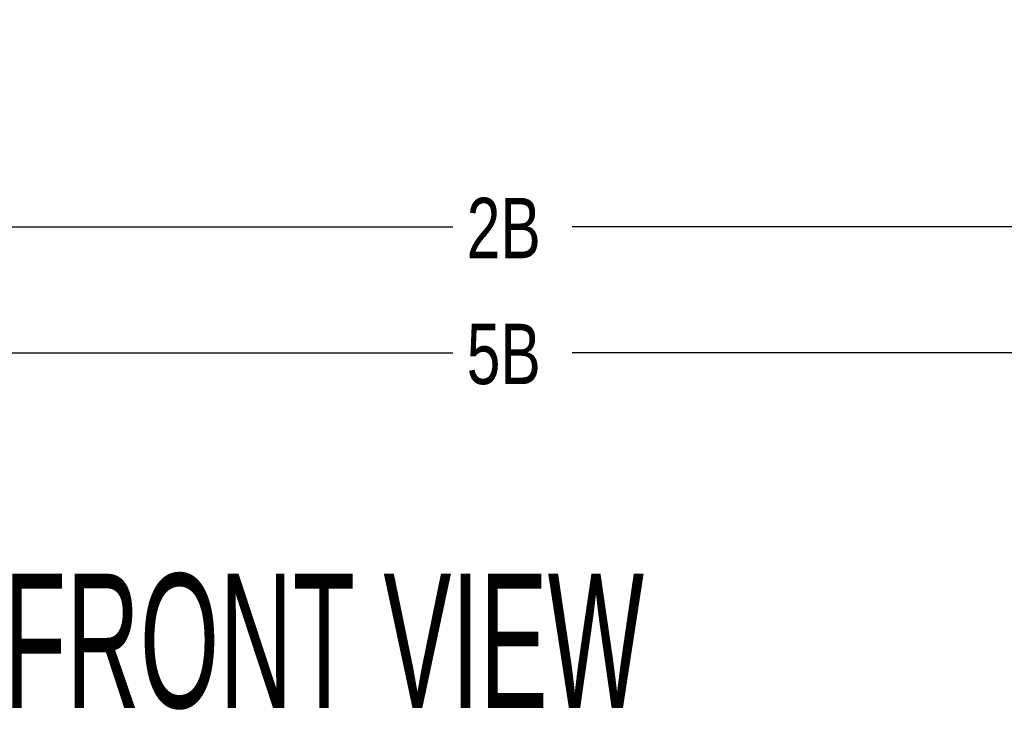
# Model space of a CAD drawing. Header units: inches. Extents: x 33 to 211, y 23 to 146.
# Tile 9 of 66: x 72 to 97, y 23 to 40. Entities that reach past the tile are written whole.
import ezdxf

# ---------------------------------------------------------------- set-up
doc = ezdxf.new("R2010")
doc.units = ezdxf.units.IN
doc.header["$LTSCALE"] = 16
doc.header["$MEASUREMENT"] = 0
doc.layers.add('FORMAT', color=7, linetype='Continuous')
doc.styles.add('SLDTEXTSTYLE0', font='TXT', dxfattribs={"width": 0.75})
doc.styles.add('SLDTEXTSTYLE1', font='TXT', dxfattribs={"width": 0.568493})
doc.dimstyles.new('SLDDIMSTYLE0', dxfattribs={"dimtxt": 1.5, "dimasz": 2.08, "dimexe": 0, "dimexo": 0.0625, "dimgap": 0.375, "dimtad": 0, "dimtih": 1, "dimtoh": 1, "dimdec": 0, "dimrnd": 1e-09, "dimzin": 12, "dimdsep": 46, "dimlunit": 5, "dimtxsty": 'SLDTEXTSTYLE0', "dimsah": 1, "dimcen": 0.09, "dimadec": 0, "dimazin": 3, "dimtfac": 1, "dimtdec": 0, "dimtofl": 0, "dimtmove": 0, "dimatfit": 3, "dimfxl": 1, "dimfrac": 2, "dimtolj": 1, "dimtzin": 12, "dimarcsym": 0})

# ---------------------------------------------------------------- blocks, each defined once
blk = doc.blocks.new('_D_4')
at = {"layer": 'FORMAT'}
for p, q in [((60.44, 45.117), (60.44, 29.883)), ((108.44, 45.117), (108.44, 29.883)), ((60.44, 31.883), (82.958, 31.883)), ((108.44, 31.883), (85.922, 31.883))]:
    blk.add_line(p, q, dxfattribs=at)
for points in [[(60.44, 31.883), (62.52, 31.563), (62.52, 32.203)], [(108.44, 31.883), (106.36, 32.203), (106.36, 31.563)]]:
    blk.add_solid(points, dxfattribs=at)
at = {"layer": 'FORMAT', "insert": (83.3, 32.605), "char_height": 1.5, "attachment_point": 1, "style": 'SLDTEXTSTYLE0'}
blk.add_mtext('5B', dxfattribs=at)
blk = doc.blocks.new('_D_6')
at = {"layer": 'FORMAT'}
for p, q in [((60.565, 45.967), (60.565, 33.011)), ((108.315, 45.967), (108.315, 33.011)), ((60.565, 35.011), (82.958, 35.011)), ((108.315, 35.011), (85.922, 35.011))]:
    blk.add_line(p, q, dxfattribs=at)
for points in [[(60.565, 35.011), (62.645, 34.691), (62.645, 35.331)], [(108.315, 35.011), (106.235, 35.331), (106.235, 34.691)]]:
    blk.add_solid(points, dxfattribs=at)
at = {"layer": 'FORMAT', "insert": (83.3, 35.733), "char_height": 1.5, "attachment_point": 1, "style": 'SLDTEXTSTYLE0'}
blk.add_mtext('2B', dxfattribs=at)

msp = doc.modelspace()

# ---------------------------------------------------------------- texts
at = {"layer": 'FORMAT', "insert": (71.798, 26.394), "char_height": 3.33333, "attachment_point": 1, "style": 'SLDTEXTSTYLE1'}
msp.add_mtext('FRONT VIEW                                                   PROFILE VIEW', dxfattribs=at)

# ---------------------------------------------------------------- dimensions: what is measured, and where the dimension line sits
at = {"layer": 'FORMAT'}
for base, p1, p2, text, picture, middle in [((60.565, 35.011), (108.315, 46.767), (60.565, 46.767), '2B', '_D_6', (84.44, 35.011)), ((108.44, 31.883), (60.44, 45.917), (108.44, 45.917), '5B', '_D_4', (84.44, 31.883))]:
    dim = msp.add_linear_dim(base=base, p1=p1, p2=p2, text=text, dimstyle='SLDDIMSTYLE0', dxfattribs=at)
    dim.commit()
    dim.dimension.update_dxf_attribs({"geometry": picture, "text_midpoint": middle, "dimtype": 160})

doc.saveas('drawing.dxf')
